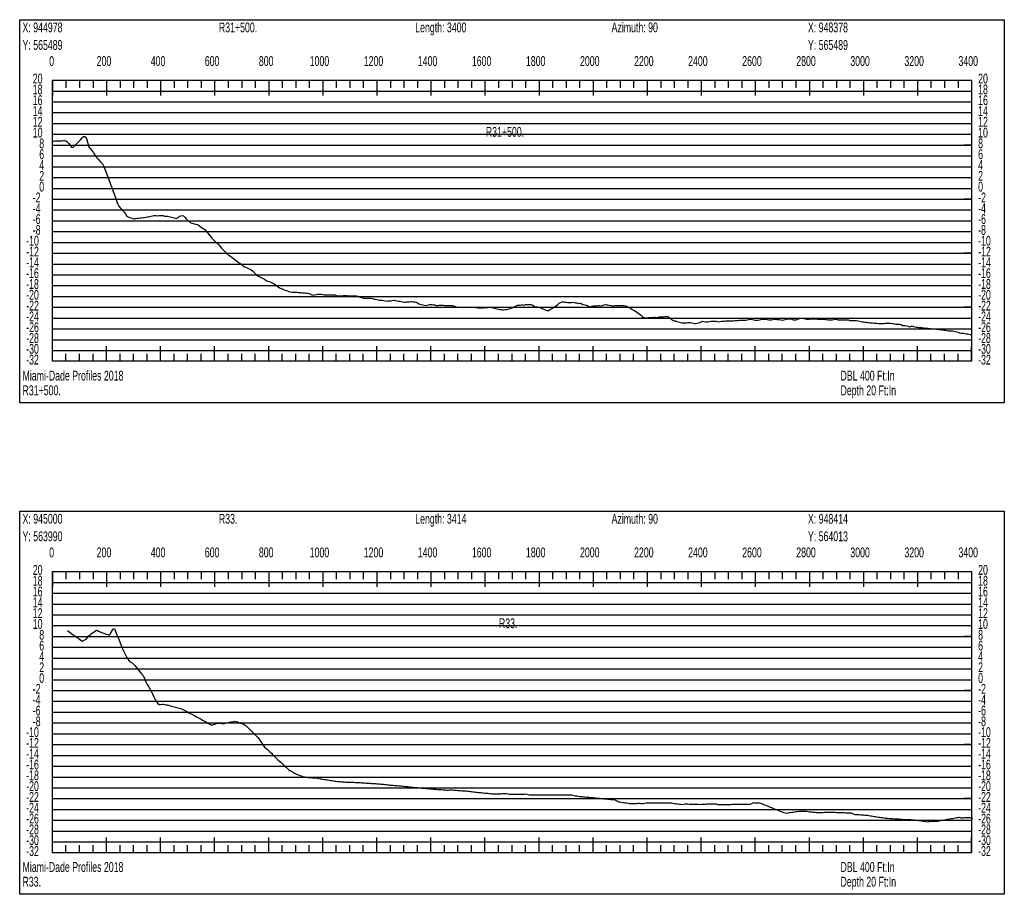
# Model space of a CAD drawing. Header units: feet. Extents: x 1 to 30, y -268 to -1.
# Tile 68 of 94: x 11 to 20, y -77 to -69. Entities that reach past the tile are written whole.
import ezdxf

# ---------------------------------------------------------------- set-up
doc = ezdxf.new("R2010")
doc.units = ezdxf.units.FT
doc.header["$MEASUREMENT"] = 0
doc.layers.add('LABELS', color=7, linetype='Continuous')
doc.layers.add('XSECTION', color=7, linetype='Continuous')

msp = doc.modelspace()

# ---------------------------------------------------------------- linework, layer by layer
at = {"layer": 'XSECTION', "color": 0, "linetype": 'Continuous'}
for points in [[(11.106, -69.175), (20.212, -69.175), (20.212, -72.72), (11.106, -72.72), (11.106, -69.175)], [(11.409, -69.735), (19.909, -69.735), (19.909, -72.335), (11.409, -72.335), (11.409, -69.735)], [(11.409, -69.735), (11.409, -69.876)], [(11.409, -69.735), (11.409, -69.876)], [(11.409, -69.735), (11.409, -69.805)], [(11.409, -69.735), (11.409, -69.805)], [(11.534, -69.735), (11.534, -69.805)], [(11.659, -69.735), (11.659, -69.805)], [(11.784, -69.735), (11.784, -69.805)], [(11.909, -69.735), (11.909, -69.876)], [(11.909, -69.735), (11.909, -69.805)], [(12.034, -69.735), (12.034, -69.805)], [(12.159, -69.735), (12.159, -69.805)], [(12.284, -69.735), (12.284, -69.805)], [(12.409, -69.735), (12.409, -69.876)], [(12.409, -69.735), (12.409, -69.805)], [(12.534, -69.735), (12.534, -69.805)], [(12.659, -69.735), (12.659, -69.805)], [(12.784, -69.735), (12.784, -69.805)], [(12.909, -69.735), (12.909, -69.876)], [(12.909, -69.735), (12.909, -69.805)], [(13.034, -69.735), (13.034, -69.805)], [(13.159, -69.735), (13.159, -69.805)], [(13.284, -69.735), (13.284, -69.805)], [(13.409, -69.735), (13.409, -69.876)], [(13.409, -69.735), (13.409, -69.805)], [(13.534, -69.735), (13.534, -69.805)], [(13.659, -69.735), (13.659, -69.805)], [(13.784, -69.735), (13.784, -69.805)], [(13.909, -69.735), (13.909, -69.876)], [(13.909, -69.735), (13.909, -69.805)], [(14.034, -69.735), (14.034, -69.805)], [(14.159, -69.735), (14.159, -69.805)], [(14.284, -69.735), (14.284, -69.805)], [(14.409, -69.735), (14.409, -69.876)], [(14.409, -69.735), (14.409, -69.805)], [(14.534, -69.735), (14.534, -69.805)], [(14.659, -69.735), (14.659, -69.805)], [(14.784, -69.735), (14.784, -69.805)], [(14.909, -69.735), (14.909, -69.876)], [(14.909, -69.735), (14.909, -69.805)], [(15.034, -69.735), (15.034, -69.805)], [(15.159, -69.735), (15.159, -69.805)], [(15.284, -69.735), (15.284, -69.805)], [(15.409, -69.735), (15.409, -69.876)], [(15.409, -69.735), (15.409, -69.805)], [(15.534, -69.735), (15.534, -69.805)], [(15.659, -69.735), (15.659, -69.805)], [(15.784, -69.735), (15.784, -69.805)], [(15.909, -69.735), (15.909, -69.876)], [(15.909, -69.735), (15.909, -69.805)], [(16.034, -69.735), (16.034, -69.805)], [(16.159, -69.735), (16.159, -69.805)], [(16.284, -69.735), (16.284, -69.805)], [(16.409, -69.735), (16.409, -69.876)], [(16.409, -69.735), (16.409, -69.805)], [(16.534, -69.735), (16.534, -69.805)], [(16.659, -69.735), (16.659, -69.805)], [(16.784, -69.735), (16.784, -69.805)], [(16.909, -69.735), (16.909, -69.876)], [(16.909, -69.735), (16.909, -69.805)], [(17.034, -69.735), (17.034, -69.805)], [(17.159, -69.735), (17.159, -69.805)], [(17.284, -69.735), (17.284, -69.805)], [(17.409, -69.735), (17.409, -69.876)], [(17.409, -69.735), (17.409, -69.805)], [(17.534, -69.735), (17.534, -69.805)], [(17.659, -69.735), (17.659, -69.805)], [(17.784, -69.735), (17.784, -69.805)], [(17.909, -69.735), (17.909, -69.876)], [(17.909, -69.735), (17.909, -69.805)], [(18.034, -69.735), (18.034, -69.805)], [(18.159, -69.735), (18.159, -69.805)], [(18.284, -69.735), (18.284, -69.805)], [(18.409, -69.735), (18.409, -69.876)], [(18.409, -69.735), (18.409, -69.805)], [(18.534, -69.735), (18.534, -69.805)], [(18.659, -69.735), (18.659, -69.805)], [(18.784, -69.735), (18.784, -69.805)], [(18.909, -69.735), (18.909, -69.876)], [(18.909, -69.735), (18.909, -69.805)], [(19.034, -69.735), (19.034, -69.805)], [(19.159, -69.735), (19.159, -69.805)], [(19.284, -69.735), (19.284, -69.805)], [(19.409, -69.735), (19.409, -69.876)], [(19.409, -69.735), (19.409, -69.805)], [(19.534, -69.735), (19.534, -69.805)], [(19.659, -69.735), (19.659, -69.805)], [(19.784, -69.735), (19.784, -69.805)], [(19.909, -69.735), (19.909, -69.876)], [(19.909, -69.735), (19.909, -69.805)], [(11.409, -70.335), (11.479, -70.335)], [(19.909, -70.335), (19.839, -70.335)], [(11.409, -70.835), (11.479, -70.835)], [(19.909, -70.835), (19.839, -70.835)], [(11.409, -71.335), (11.479, -71.335)], [(19.909, -71.335), (19.839, -71.335)], [(11.409, -71.835), (11.479, -71.835)], [(19.909, -71.835), (19.839, -71.835)], [(11.409, -72.335), (11.409, -72.194)], [(11.409, -72.335), (11.409, -72.194)], [(11.909, -72.335), (11.909, -72.194)], [(12.409, -72.335), (12.409, -72.194)], [(12.909, -72.335), (12.909, -72.194)], [(13.409, -72.335), (13.409, -72.194)], [(13.909, -72.335), (13.909, -72.194)], [(14.409, -72.335), (14.409, -72.194)], [(14.909, -72.335), (14.909, -72.194)], [(15.409, -72.335), (15.409, -72.194)], [(15.909, -72.335), (15.909, -72.194)], [(16.409, -72.335), (16.409, -72.194)], [(16.909, -72.335), (16.909, -72.194)], [(17.409, -72.335), (17.409, -72.194)], [(17.909, -72.335), (17.909, -72.194)], [(18.409, -72.335), (18.409, -72.194)], [(18.909, -72.335), (18.909, -72.194)], [(19.409, -72.335), (19.409, -72.194)], [(19.909, -72.335), (19.909, -72.194)], [(11.409, -72.335), (11.409, -72.265)], [(11.409, -72.335), (11.409, -72.265)], [(11.534, -72.335), (11.534, -72.265)], [(11.659, -72.335), (11.659, -72.265)], [(11.784, -72.335), (11.784, -72.265)], [(11.909, -72.335), (11.909, -72.265)], [(12.034, -72.335), (12.034, -72.265)], [(12.159, -72.335), (12.159, -72.265)], [(12.284, -72.335), (12.284, -72.265)], [(12.409, -72.335), (12.409, -72.265)], [(12.534, -72.335), (12.534, -72.265)], [(12.659, -72.335), (12.659, -72.265)], [(12.784, -72.335), (12.784, -72.265)], [(12.909, -72.335), (12.909, -72.265)], [(13.034, -72.335), (13.034, -72.265)], [(13.159, -72.335), (13.159, -72.265)], [(13.284, -72.335), (13.284, -72.265)], [(13.409, -72.335), (13.409, -72.265)], [(13.534, -72.335), (13.534, -72.265)], [(13.659, -72.335), (13.659, -72.265)], [(13.784, -72.335), (13.784, -72.265)], [(13.909, -72.335), (13.909, -72.265)], [(14.034, -72.335), (14.034, -72.265)], [(14.159, -72.335), (14.159, -72.265)], [(14.284, -72.335), (14.284, -72.265)], [(14.409, -72.335), (14.409, -72.265)], [(14.534, -72.335), (14.534, -72.265)], [(14.659, -72.335), (14.659, -72.265)], [(14.784, -72.335), (14.784, -72.265)], [(14.909, -72.335), (14.909, -72.265)], [(15.034, -72.335), (15.034, -72.265)], [(15.159, -72.335), (15.159, -72.265)], [(15.284, -72.335), (15.284, -72.265)], [(15.409, -72.335), (15.409, -72.265)], [(15.534, -72.335), (15.534, -72.265)], [(15.659, -72.335), (15.659, -72.265)], [(15.784, -72.335), (15.784, -72.265)], [(15.909, -72.335), (15.909, -72.265)], [(16.034, -72.335), (16.034, -72.265)], [(16.159, -72.335), (16.159, -72.265)], [(16.284, -72.335), (16.284, -72.265)], [(16.409, -72.335), (16.409, -72.265)], [(16.534, -72.335), (16.534, -72.265)], [(16.659, -72.335), (16.659, -72.265)], [(16.784, -72.335), (16.784, -72.265)], [(16.909, -72.335), (16.909, -72.265)], [(17.034, -72.335), (17.034, -72.265)], [(17.159, -72.335), (17.159, -72.265)], [(17.284, -72.335), (17.284, -72.265)], [(17.409, -72.335), (17.409, -72.265)], [(17.534, -72.335), (17.534, -72.265)], [(17.659, -72.335), (17.659, -72.265)], [(17.784, -72.335), (17.784, -72.265)], [(17.909, -72.335), (17.909, -72.265)], [(18.034, -72.335), (18.034, -72.265)], [(18.159, -72.335), (18.159, -72.265)], [(18.284, -72.335), (18.284, -72.265)], [(18.409, -72.335), (18.409, -72.265)], [(18.534, -72.335), (18.534, -72.265)], [(18.659, -72.335), (18.659, -72.265)], [(18.784, -72.335), (18.784, -72.265)], [(18.909, -72.335), (18.909, -72.265)], [(19.034, -72.335), (19.034, -72.265)], [(19.159, -72.335), (19.159, -72.265)], [(19.284, -72.335), (19.284, -72.265)], [(19.409, -72.335), (19.409, -72.265)], [(19.534, -72.335), (19.534, -72.265)], [(19.659, -72.335), (19.659, -72.265)], [(19.784, -72.335), (19.784, -72.265)], [(19.909, -72.335), (19.909, -72.265)], [(11.106, -73.72), (20.212, -73.72), (20.212, -77.265), (11.106, -77.265), (11.106, -73.72)], [(11.409, -74.28), (19.909, -74.28), (19.909, -76.88), (11.409, -76.88), (11.409, -74.28)], [(11.409, -74.28), (11.409, -74.421)], [(11.409, -74.28), (11.409, -74.421)], [(11.409, -74.28), (11.409, -74.35)], [(11.409, -74.28), (11.409, -74.35)], [(11.534, -74.28), (11.534, -74.35)], [(11.659, -74.28), (11.659, -74.35)], [(11.784, -74.28), (11.784, -74.35)], [(11.909, -74.28), (11.909, -74.421)], [(11.909, -74.28), (11.909, -74.35)], [(12.034, -74.28), (12.034, -74.35)], [(12.159, -74.28), (12.159, -74.35)], [(12.284, -74.28), (12.284, -74.35)], [(12.409, -74.28), (12.409, -74.421)], [(12.409, -74.28), (12.409, -74.35)], [(12.534, -74.28), (12.534, -74.35)], [(12.659, -74.28), (12.659, -74.35)], [(12.784, -74.28), (12.784, -74.35)], [(12.909, -74.28), (12.909, -74.421)], [(12.909, -74.28), (12.909, -74.35)], [(13.034, -74.28), (13.034, -74.35)], [(13.159, -74.28), (13.159, -74.35)], [(13.284, -74.28), (13.284, -74.35)], [(13.409, -74.28), (13.409, -74.421)], [(13.409, -74.28), (13.409, -74.35)], [(13.534, -74.28), (13.534, -74.35)], [(13.659, -74.28), (13.659, -74.35)], [(13.784, -74.28), (13.784, -74.35)], [(13.909, -74.28), (13.909, -74.421)], [(13.909, -74.28), (13.909, -74.35)], [(14.034, -74.28), (14.034, -74.35)], [(14.159, -74.28), (14.159, -74.35)], [(14.284, -74.28), (14.284, -74.35)], [(14.409, -74.28), (14.409, -74.421)], [(14.409, -74.28), (14.409, -74.35)], [(14.534, -74.28), (14.534, -74.35)], [(14.659, -74.28), (14.659, -74.35)], [(14.784, -74.28), (14.784, -74.35)], [(14.909, -74.28), (14.909, -74.421)], [(14.909, -74.28), (14.909, -74.35)], [(15.034, -74.28), (15.034, -74.35)], [(15.159, -74.28), (15.159, -74.35)], [(15.284, -74.28), (15.284, -74.35)], [(15.409, -74.28), (15.409, -74.421)], [(15.409, -74.28), (15.409, -74.35)], [(15.534, -74.28), (15.534, -74.35)], [(15.659, -74.28), (15.659, -74.35)], [(15.784, -74.28), (15.784, -74.35)], [(15.909, -74.28), (15.909, -74.421)], [(15.909, -74.28), (15.909, -74.35)], [(16.034, -74.28), (16.034, -74.35)], [(16.159, -74.28), (16.159, -74.35)], [(16.284, -74.28), (16.284, -74.35)], [(16.409, -74.28), (16.409, -74.421)], [(16.409, -74.28), (16.409, -74.35)], [(16.534, -74.28), (16.534, -74.35)], [(16.659, -74.28), (16.659, -74.35)], [(16.784, -74.28), (16.784, -74.35)], [(16.909, -74.28), (16.909, -74.421)], [(16.909, -74.28), (16.909, -74.35)], [(17.034, -74.28), (17.034, -74.35)], [(17.159, -74.28), (17.159, -74.35)], [(17.284, -74.28), (17.284, -74.35)], [(17.409, -74.28), (17.409, -74.421)], [(17.409, -74.28), (17.409, -74.35)], [(17.534, -74.28), (17.534, -74.35)], [(17.659, -74.28), (17.659, -74.35)], [(17.784, -74.28), (17.784, -74.35)], [(17.909, -74.28), (17.909, -74.421)], [(17.909, -74.28), (17.909, -74.35)], [(18.034, -74.28), (18.034, -74.35)], [(18.159, -74.28), (18.159, -74.35)], [(18.284, -74.28), (18.284, -74.35)], [(18.409, -74.28), (18.409, -74.421)], [(18.409, -74.28), (18.409, -74.35)], [(18.534, -74.28), (18.534, -74.35)], [(18.659, -74.28), (18.659, -74.35)], [(18.784, -74.28), (18.784, -74.35)], [(18.909, -74.28), (18.909, -74.421)], [(18.909, -74.28), (18.909, -74.35)], [(19.034, -74.28), (19.034, -74.35)], [(19.159, -74.28), (19.159, -74.35)], [(19.284, -74.28), (19.284, -74.35)], [(19.409, -74.28), (19.409, -74.421)], [(19.409, -74.28), (19.409, -74.35)], [(19.534, -74.28), (19.534, -74.35)], [(19.659, -74.28), (19.659, -74.35)], [(19.784, -74.28), (19.784, -74.35)], [(19.909, -74.28), (19.909, -74.421)], [(19.909, -74.28), (19.909, -74.35)], [(11.409, -74.88), (11.479, -74.88)], [(19.909, -74.88), (19.839, -74.88)], [(11.409, -75.38), (11.479, -75.38)], [(19.909, -75.38), (19.839, -75.38)], [(11.409, -75.88), (11.479, -75.88)], [(19.909, -75.88), (19.839, -75.88)], [(11.409, -76.38), (11.479, -76.38)], [(19.909, -76.38), (19.839, -76.38)], [(11.409, -76.88), (11.409, -76.739)], [(11.409, -76.88), (11.409, -76.739)], [(11.909, -76.88), (11.909, -76.739)], [(12.409, -76.88), (12.409, -76.739)], [(12.909, -76.88), (12.909, -76.739)], [(13.409, -76.88), (13.409, -76.739)], [(13.909, -76.88), (13.909, -76.739)], [(14.409, -76.88), (14.409, -76.739)], [(14.909, -76.88), (14.909, -76.739)], [(15.409, -76.88), (15.409, -76.739)], [(15.909, -76.88), (15.909, -76.739)], [(16.409, -76.88), (16.409, -76.739)], [(16.909, -76.88), (16.909, -76.739)], [(17.409, -76.88), (17.409, -76.739)], [(17.909, -76.88), (17.909, -76.739)], [(18.409, -76.88), (18.409, -76.739)], [(18.909, -76.88), (18.909, -76.739)], [(19.409, -76.88), (19.409, -76.739)], [(19.909, -76.88), (19.909, -76.739)], [(11.409, -76.88), (11.409, -76.81)], [(11.409, -76.88), (11.409, -76.81)], [(11.534, -76.88), (11.534, -76.81)], [(11.659, -76.88), (11.659, -76.81)], [(11.784, -76.88), (11.784, -76.81)], [(11.909, -76.88), (11.909, -76.81)], [(12.034, -76.88), (12.034, -76.81)], [(12.159, -76.88), (12.159, -76.81)], [(12.284, -76.88), (12.284, -76.81)], [(12.409, -76.88), (12.409, -76.81)], [(12.534, -76.88), (12.534, -76.81)], [(12.659, -76.88), (12.659, -76.81)], [(12.784, -76.88), (12.784, -76.81)], [(12.909, -76.88), (12.909, -76.81)], [(13.034, -76.88), (13.034, -76.81)], [(13.159, -76.88), (13.159, -76.81)], [(13.284, -76.88), (13.284, -76.81)], [(13.409, -76.88), (13.409, -76.81)], [(13.534, -76.88), (13.534, -76.81)], [(13.659, -76.88), (13.659, -76.81)], [(13.784, -76.88), (13.784, -76.81)], [(13.909, -76.88), (13.909, -76.81)], [(14.034, -76.88), (14.034, -76.81)], [(14.159, -76.88), (14.159, -76.81)], [(14.284, -76.88), (14.284, -76.81)], [(14.409, -76.88), (14.409, -76.81)], [(14.534, -76.88), (14.534, -76.81)], [(14.659, -76.88), (14.659, -76.81)], [(14.784, -76.88), (14.784, -76.81)], [(14.909, -76.88), (14.909, -76.81)], [(15.034, -76.88), (15.034, -76.81)], [(15.159, -76.88), (15.159, -76.81)], [(15.284, -76.88), (15.284, -76.81)], [(15.409, -76.88), (15.409, -76.81)], [(15.534, -76.88), (15.534, -76.81)], [(15.659, -76.88), (15.659, -76.81)], [(15.784, -76.88), (15.784, -76.81)], [(15.909, -76.88), (15.909, -76.81)], [(16.034, -76.88), (16.034, -76.81)], [(16.159, -76.88), (16.159, -76.81)], [(16.284, -76.88), (16.284, -76.81)], [(16.409, -76.88), (16.409, -76.81)], [(16.534, -76.88), (16.534, -76.81)], [(16.659, -76.88), (16.659, -76.81)], [(16.784, -76.88), (16.784, -76.81)], [(16.909, -76.88), (16.909, -76.81)], [(17.034, -76.88), (17.034, -76.81)], [(17.159, -76.88), (17.159, -76.81)], [(17.284, -76.88), (17.284, -76.81)], [(17.409, -76.88), (17.409, -76.81)], [(17.534, -76.88), (17.534, -76.81)], [(17.659, -76.88), (17.659, -76.81)], [(17.784, -76.88), (17.784, -76.81)], [(17.909, -76.88), (17.909, -76.81)], [(18.034, -76.88), (18.034, -76.81)], [(18.159, -76.88), (18.159, -76.81)], [(18.284, -76.88), (18.284, -76.81)], [(18.409, -76.88), (18.409, -76.81)], [(18.534, -76.88), (18.534, -76.81)], [(18.659, -76.88), (18.659, -76.81)], [(18.784, -76.88), (18.784, -76.81)], [(18.909, -76.88), (18.909, -76.81)], [(19.034, -76.88), (19.034, -76.81)], [(19.159, -76.88), (19.159, -76.81)], [(19.284, -76.88), (19.284, -76.81)], [(19.409, -76.88), (19.409, -76.81)], [(19.534, -76.88), (19.534, -76.81)], [(19.659, -76.88), (19.659, -76.81)], [(19.784, -76.88), (19.784, -76.81)], [(19.909, -76.88), (19.909, -76.81)]]:
    msp.add_lwpolyline(points, dxfattribs=at)
at = {"layer": 'XSECTION', "color": 0}
for points in [[(11.409, -69.835), (19.909, -69.835)], [(11.409, -69.935), (19.909, -69.935)], [(11.409, -70.035), (19.909, -70.035)], [(11.409, -70.135), (19.909, -70.135)], [(11.409, -70.235), (19.909, -70.235)], [(11.409, -70.335), (19.909, -70.335)], [(11.409, -70.435), (19.909, -70.435)], [(11.409, -70.535), (19.909, -70.535)], [(11.409, -70.635), (19.909, -70.635)], [(11.409, -70.735), (19.909, -70.735)], [(11.409, -70.835), (19.909, -70.835)], [(11.409, -70.935), (19.909, -70.935)], [(11.409, -71.035), (19.909, -71.035)], [(11.409, -71.135), (19.909, -71.135)], [(11.409, -71.235), (19.909, -71.235)], [(11.409, -71.335), (19.909, -71.335)], [(11.409, -71.435), (19.909, -71.435)], [(11.409, -71.535), (19.909, -71.535)], [(11.409, -71.635), (19.909, -71.635)], [(11.409, -71.735), (19.909, -71.735)], [(11.409, -71.835), (19.909, -71.835)], [(11.409, -71.935), (19.909, -71.935)], [(11.409, -72.035), (19.909, -72.035)], [(11.409, -72.135), (19.909, -72.135)], [(11.409, -72.235), (19.909, -72.235)], [(11.409, -74.38), (19.909, -74.38)], [(11.409, -74.48), (19.909, -74.48)], [(11.409, -74.58), (19.909, -74.58)], [(11.409, -74.68), (19.909, -74.68)], [(11.409, -74.78), (19.909, -74.78)], [(11.409, -74.88), (19.909, -74.88)], [(11.409, -74.98), (19.909, -74.98)], [(11.409, -75.08), (19.909, -75.08)], [(11.409, -75.18), (19.909, -75.18)], [(11.409, -75.28), (19.909, -75.28)], [(11.409, -75.38), (19.909, -75.38)], [(11.409, -75.48), (19.909, -75.48)], [(11.409, -75.58), (19.909, -75.58)], [(11.409, -75.68), (19.909, -75.68)], [(11.409, -75.78), (19.909, -75.78)], [(11.409, -75.88), (19.909, -75.88)], [(11.409, -75.98), (19.909, -75.98)], [(11.409, -76.08), (19.909, -76.08)], [(11.409, -76.18), (19.909, -76.18)], [(11.409, -76.28), (19.909, -76.28)], [(11.409, -76.38), (19.909, -76.38)], [(11.409, -76.48), (19.909, -76.48)], [(11.409, -76.58), (19.909, -76.58)], [(11.409, -76.68), (19.909, -76.68)], [(11.409, -76.78), (19.909, -76.78)]]:
    msp.add_lwpolyline(points, dxfattribs=at)
at = {"layer": 'XSECTION', "color": 5, "linetype": 'Continuous'}
for points in [[(11.409, -70.298), (11.4215, -70.2975), (11.434, -70.297), (11.4465, -70.2965), (11.459, -70.296), (11.4715, -70.2955), (11.484, -70.295), (11.4965, -70.2945), (11.509, -70.294), (11.5215, -70.294), (11.534, -70.295), (11.5465, -70.304), (11.559, -70.3195), (11.5715, -70.337), (11.584, -70.354), (11.5965, -70.3575), (11.609, -70.345), (11.6215, -70.3325), (11.634, -70.32), (11.6465, -70.307), (11.659, -70.2945), (11.6715, -70.282), (11.684, -70.269), (11.6965, -70.2565), (11.709, -70.2545), (11.7215, -70.266), (11.734, -70.308), (11.7465, -70.35), (11.759, -70.3655), (11.7715, -70.3815), (11.784, -70.4015), (11.7965, -70.421), (11.809, -70.4405), (11.8215, -70.455), (11.834, -70.4695), (11.8465, -70.484), (11.859, -70.4975), (11.8715, -70.5085), (11.884, -70.533), (11.8965, -70.5635), (11.909, -70.597), (11.9215, -70.63), (11.934, -70.6635), (11.9465, -70.6965), (11.959, -70.73), (11.9715, -70.763), (11.984, -70.7965), (11.9965, -70.8295), (12.009, -70.8705), (12.0215, -70.901), (12.034, -70.915), (12.0465, -70.9285), (12.059, -70.9425), (12.0715, -70.9565), (12.084, -70.9705), (12.0965, -70.9925), (12.109, -70.9985), (12.1215, -71.0035), (12.134, -71.0075), (12.1465, -71.0115), (12.159, -71.0155), (12.1715, -71.014), (12.184, -71.0125), (12.1965, -71.011), (12.209, -71.0095), (12.2215, -71.008), (12.234, -71.0065), (12.2465, -71.005), (12.259, -71.0035), (12.2715, -71.002), (12.284, -70.9995), (12.2965, -70.997), (12.309, -70.9945), (12.3215, -70.992), (12.334, -70.9885), (12.3465, -70.9875), (12.359, -70.9875), (12.3715, -70.9875), (12.384, -70.988), (12.3965, -70.9875), (12.409, -70.986), (12.4215, -70.9855), (12.434, -70.9875), (12.4465, -70.991), (12.459, -70.9925), (12.4715, -70.9935), (12.484, -70.995), (12.4965, -70.997), (12.509, -71.0005), (12.5215, -71.0035), (12.534, -71.0065), (12.5465, -71.0095), (12.559, -71.01), (12.5715, -71.004), (12.584, -70.9935), (12.5965, -70.989), (12.609, -70.9855), (12.6215, -70.9895), (12.634, -71.0025), (12.6465, -71.017), (12.659, -71.0285), (12.6715, -71.0395), (12.684, -71.05), (12.6965, -71.0565), (12.709, -71.059), (12.7215, -71.062), (12.734, -71.0655), (12.7465, -71.0695), (12.759, -71.077), (12.7715, -71.0855), (12.784, -71.0935), (12.7965, -71.102), (12.809, -71.11), (12.8215, -71.1195), (12.834, -71.134), (12.8465, -71.149), (12.859, -71.1645), (12.8715, -71.1805), (12.884, -71.1955), (12.8965, -71.2095), (12.909, -71.2195), (12.9215, -71.2315), (12.934, -71.245), (12.9465, -71.258), (12.959, -71.2725), (12.9715, -71.2885), (12.984, -71.301), (12.9965, -71.314), (13.009, -71.3265), (13.0215, -71.339), (13.034, -71.35), (13.0465, -71.3565), (13.059, -71.366), (13.0715, -71.376), (13.084, -71.383), (13.0965, -71.3925), (13.109, -71.403), (13.1215, -71.4125), (13.134, -71.4215), (13.1465, -71.431), (13.159, -71.4405), (13.1715, -71.4505), (13.184, -71.4595), (13.1965, -71.463), (13.209, -71.469), (13.2215, -71.4755), (13.234, -71.4815), (13.2465, -71.488), (13.259, -71.4965), (13.2715, -71.5095), (13.284, -71.5225), (13.2965, -71.536), (13.309, -71.5435), (13.3215, -71.55), (13.334, -71.5565), (13.3465, -71.563), (13.359, -71.5695), (13.3715, -71.5765), (13.384, -71.5865), (13.3965, -71.5925), (13.409, -71.5965), (13.4215, -71.6), (13.434, -71.6055), (13.4465, -71.612), (13.459, -71.618), (13.4715, -71.6285), (13.484, -71.6405), (13.4965, -71.6475), (13.509, -71.655), (13.5215, -71.661), (13.534, -71.6645), (13.5465, -71.67), (13.559, -71.6755), (13.5715, -71.6785), (13.584, -71.6835), (13.5965, -71.6895), (13.609, -71.6935), (13.6215, -71.6945), (13.634, -71.6945), (13.6465, -71.6945), (13.659, -71.6945), (13.6715, -71.6945), (13.684, -71.6975), (13.6965, -71.699), (13.709, -71.699), (13.7215, -71.7005), (13.734, -71.7015), (13.7465, -71.7025), (13.759, -71.7035), (13.7715, -71.706), (13.784, -71.709), (13.7965, -71.715), (13.809, -71.72), (13.8215, -71.7235), (13.834, -71.721), (13.8465, -71.718), (13.859, -71.7145), (13.8715, -71.7145), (13.884, -71.7145), (13.8965, -71.7145), (13.909, -71.7155), (13.9215, -71.719), (13.934, -71.721), (13.9465, -71.721), (13.959, -71.721), (13.9715, -71.721), (13.984, -71.721), (13.9965, -71.721), (14.009, -71.721), (14.0215, -71.721), (14.034, -71.727), (14.0465, -71.7305), (14.059, -71.7295), (14.0715, -71.7285), (14.084, -71.728), (14.0965, -71.727), (14.109, -71.726), (14.1215, -71.7255), (14.134, -71.7255), (14.1465, -71.729), (14.159, -71.7305), (14.1715, -71.7305), (14.184, -71.7305), (14.1965, -71.7305), (14.209, -71.73), (14.2215, -71.73), (14.234, -71.7325), (14.2465, -71.739), (14.259, -71.7425), (14.2715, -71.746), (14.284, -71.7495), (14.2965, -71.75), (14.309, -71.75), (14.3215, -71.75), (14.334, -71.75), (14.3465, -71.75), (14.359, -71.75), (14.3715, -71.7545), (14.384, -71.7595), (14.3965, -71.7595), (14.409, -71.762), (14.4215, -71.7655), (14.434, -71.769), (14.4465, -71.77), (14.459, -71.7705), (14.4715, -71.7735), (14.484, -71.7765), (14.4965, -71.7795), (14.509, -71.7765), (14.5215, -71.7745), (14.534, -71.7745), (14.5465, -71.771), (14.559, -71.77), (14.5715, -71.77), (14.584, -71.7735), (14.5965, -71.7765), (14.609, -71.7795), (14.6215, -71.7795), (14.634, -71.7815), (14.6465, -71.7845), (14.659, -71.788), (14.6715, -71.788), (14.684, -71.785), (14.6965, -71.7845), (14.709, -71.7855), (14.7215, -71.782), (14.734, -71.7825), (14.7465, -71.7855), (14.759, -71.7855), (14.7715, -71.788), (14.784, -71.7925), (14.7965, -71.802), (14.809, -71.807), (14.8215, -71.81), (14.834, -71.8135), (14.8465, -71.817), (14.859, -71.82), (14.8715, -71.816), (14.884, -71.8125), (14.8965, -71.81), (14.909, -71.81), (14.9215, -71.81), (14.934, -71.811), (14.9465, -71.814), (14.959, -71.8175), (14.9715, -71.819), (14.984, -71.8155), (14.9965, -71.815), (15.009, -71.8155), (15.0215, -71.8165), (15.034, -71.8175), (15.0465, -71.8185), (15.059, -71.82), (15.0715, -71.82), (15.084, -71.82), (15.0965, -71.82), (15.109, -71.82), (15.1215, -71.822), (15.134, -71.827), (15.1465, -71.8315), (15.159, -71.835), (15.1715, -71.835), (15.184, -71.835), (15.1965, -71.835), (15.209, -71.835), (15.2215, -71.835), (15.234, -71.835), (15.2465, -71.835), (15.259, -71.835), (15.2715, -71.835), (15.284, -71.835), (15.2965, -71.835), (15.309, -71.835), (15.3215, -71.8365), (15.334, -71.8385), (15.3465, -71.839), (15.359, -71.8395), (15.3715, -71.84), (15.384, -71.84), (15.3965, -71.8395), (15.409, -71.8385), (15.4215, -71.837), (15.434, -71.836), (15.4465, -71.835), (15.459, -71.835), (15.4715, -71.8375), (15.484, -71.8405), (15.4965, -71.8435), (15.509, -71.847), (15.5215, -71.85), (15.534, -71.8535), (15.5465, -71.855), (15.559, -71.8555), (15.5715, -71.859), (15.584, -71.858), (15.5965, -71.855), (15.609, -71.855), (15.6215, -71.853), (15.634, -71.8485), (15.6465, -71.844), (15.659, -71.8395), (15.6715, -71.835), (15.684, -71.828), (15.6965, -71.8215), (15.709, -71.8155), (15.7215, -71.815), (15.734, -71.815), (15.7465, -71.814), (15.759, -71.814), (15.7715, -71.816), (15.784, -71.8105), (15.7965, -71.81), (15.809, -71.81), (15.8215, -71.81), (15.834, -71.81), (15.8465, -71.8115), (15.859, -71.821), (15.8715, -71.827), (15.884, -71.83), (15.8965, -71.83), (15.909, -71.8345), (15.9215, -71.8395), (15.934, -71.845), (15.9465, -71.85), (15.959, -71.8555), (15.9715, -71.862), (15.984, -71.865), (15.9965, -71.8635), (16.009, -71.856), (16.0215, -71.849), (16.034, -71.842), (16.0465, -71.8355), (16.059, -71.829), (16.0715, -71.82), (16.084, -71.809), (16.0965, -71.797), (16.109, -71.7895), (16.1215, -71.786), (16.134, -71.786), (16.1465, -71.787), (16.159, -71.7885), (16.1715, -71.7895), (16.184, -71.7905), (16.1965, -71.791), (16.209, -71.7895), (16.2215, -71.7865), (16.234, -71.7895), (16.2465, -71.7925), (16.259, -71.7955), (16.2715, -71.799), (16.284, -71.7985), (16.2965, -71.7975), (16.309, -71.8055), (16.3215, -71.809), (16.334, -71.812), (16.3465, -71.815), (16.359, -71.821), (16.3715, -71.8265), (16.384, -71.8305), (16.3965, -71.8255), (16.409, -71.8215), (16.4215, -71.8215), (16.434, -71.8215), (16.4465, -71.8205), (16.459, -71.818), (16.4715, -71.819), (16.484, -71.8215), (16.4965, -71.8175), (16.509, -71.811), (16.5215, -71.8095), (16.534, -71.8125), (16.5465, -71.813), (16.559, -71.8145), (16.5715, -71.8175), (16.584, -71.821), (16.5965, -71.8215), (16.609, -71.818), (16.6215, -71.818), (16.634, -71.818), (16.6465, -71.818), (16.659, -71.818), (16.6715, -71.818), (16.684, -71.818), (16.6965, -71.818), (16.709, -71.8205), (16.7215, -71.8255), (16.734, -71.833), (16.7465, -71.84), (16.759, -71.8475), (16.7715, -71.8545), (16.784, -71.8615), (16.7965, -71.869), (16.809, -71.876), (16.8215, -71.887), (16.834, -71.897), (16.8465, -71.9065), (16.859, -71.9185), (16.8715, -71.926), (16.884, -71.9295), (16.8965, -71.9325), (16.909, -71.9335), (16.9215, -71.93), (16.934, -71.93), (16.9465, -71.93), (16.959, -71.93), (16.9715, -71.9275), (16.984, -71.9255), (16.9965, -71.9285), (17.009, -71.9275), (17.0215, -71.925), (17.034, -71.924), (17.0465, -71.923), (17.059, -71.9225), (17.0715, -71.9215), (17.084, -71.921), (17.0965, -71.92), (17.109, -71.9275), (17.1215, -71.937), (17.134, -71.9475), (17.1465, -71.9555), (17.159, -71.9595), (17.1715, -71.9595), (17.184, -71.9655), (17.1965, -71.9705), (17.209, -71.9735), (17.2215, -71.9765), (17.234, -71.9795), (17.2465, -71.9795), (17.259, -71.9795), (17.2715, -71.9785), (17.284, -71.975), (17.2965, -71.9745), (17.309, -71.9755), (17.3215, -71.978), (17.334, -71.9815), (17.3465, -71.9845), (17.359, -71.9845), (17.3715, -71.982), (17.384, -71.978), (17.3965, -71.975), (17.409, -71.9695), (17.4215, -71.9645), (17.434, -71.9675), (17.4465, -71.97), (17.459, -71.97), (17.4715, -71.97), (17.484, -71.968), (17.4965, -71.965), (17.509, -71.965), (17.5215, -71.965), (17.534, -71.965), (17.5465, -71.965), (17.559, -71.9655), (17.5715, -71.969), (17.584, -71.967), (17.5965, -71.9645), (17.609, -71.9635), (17.6215, -71.963), (17.634, -71.962), (17.6465, -71.961), (17.659, -71.9605), (17.6715, -71.96), (17.684, -71.96), (17.6965, -71.96), (17.709, -71.9595), (17.7215, -71.9585), (17.734, -71.9575), (17.7465, -71.956), (17.759, -71.955), (17.7715, -71.955), (17.784, -71.955), (17.7965, -71.955), (17.809, -71.955), (17.8215, -71.954), (17.834, -71.9505), (17.8465, -71.947), (17.859, -71.9455), (17.8715, -71.9455), (17.884, -71.948), (17.8965, -71.951), (17.909, -71.954), (17.9215, -71.955), (17.934, -71.9545), (17.9465, -71.951), (17.959, -71.9475), (17.9715, -71.945), (17.984, -71.945), (17.9965, -71.945), (18.009, -71.9455), (18.0215, -71.9485), (18.034, -71.95), (18.0465, -71.95), (18.059, -71.95), (18.0715, -71.948), (18.084, -71.9455), (18.0965, -71.9465), (18.109, -71.9475), (18.1215, -71.9485), (18.134, -71.9495), (18.1465, -71.9515), (18.159, -71.955), (18.1715, -71.952), (18.184, -71.9485), (18.1965, -71.945), (18.209, -71.9415), (18.2215, -71.9405), (18.234, -71.9405), (18.2465, -71.946), (18.259, -71.9505), (18.2715, -71.9505), (18.284, -71.9505), (18.2965, -71.948), (18.309, -71.941), (18.3215, -71.9375), (18.334, -71.9355), (18.3465, -71.9355), (18.359, -71.938), (18.3715, -71.941), (18.384, -71.9445), (18.3965, -71.9455), (18.409, -71.9445), (18.4215, -71.941), (18.434, -71.9405), (18.4465, -71.9405), (18.459, -71.9405), (18.4715, -71.9425), (18.484, -71.9455), (18.4965, -71.946), (18.509, -71.946), (18.5215, -71.946), (18.534, -71.946), (18.5465, -71.946), (18.559, -71.9475), (18.5715, -71.9495), (18.584, -71.951), (18.5965, -71.951), (18.609, -71.951), (18.6215, -71.9505), (18.634, -71.947), (18.6465, -71.946), (18.659, -71.9465), (18.6715, -71.95), (18.684, -71.9515), (18.6965, -71.9515), (18.709, -71.9515), (18.7215, -71.9515), (18.734, -71.9515), (18.7465, -71.9515), (18.759, -71.9515), (18.7715, -71.9525), (18.784, -71.956), (18.7965, -71.9565), (18.809, -71.9565), (18.8215, -71.9565), (18.834, -71.9565), (18.8465, -71.958), (18.859, -71.961), (18.8715, -71.964), (18.884, -71.9665), (18.8965, -71.9685), (18.909, -71.97), (18.9215, -71.9715), (18.934, -71.973), (18.9465, -71.975), (18.959, -71.977), (18.9715, -71.98), (18.984, -71.98), (18.9965, -71.9805), (19.009, -71.9815), (19.0215, -71.9815), (19.034, -71.9825), (19.0465, -71.984), (19.059, -71.9855), (19.0715, -71.986), (19.084, -71.986), (19.0965, -71.986), (19.109, -71.9835), (19.1215, -71.981), (19.134, -71.981), (19.1465, -71.981), (19.159, -71.9815), (19.1715, -71.984), (19.184, -71.9865), (19.1965, -71.9885), (19.209, -71.9905), (19.2215, -71.9905), (19.234, -71.9905), (19.2465, -71.9905), (19.259, -71.994), (19.2715, -72.0035), (19.284, -72.005), (19.2965, -72.005), (19.309, -72.0075), (19.3215, -72.011), (19.334, -72.0145), (19.3465, -72.0115), (19.359, -72.007), (19.3715, -72.013), (19.384, -72.0165), (19.3965, -72.018), (19.409, -72.0195), (19.4215, -72.021), (19.434, -72.0225), (19.4465, -72.0235), (19.459, -72.0245), (19.4715, -72.026), (19.484, -72.027), (19.4965, -72.0285), (19.509, -72.0295), (19.5215, -72.031), (19.534, -72.032), (19.5465, -72.0335), (19.559, -72.0345), (19.5715, -72.0355), (19.584, -72.037), (19.5965, -72.038), (19.609, -72.0395), (19.6215, -72.041), (19.634, -72.0425), (19.6465, -72.0445), (19.659, -72.046), (19.6715, -72.048), (19.684, -72.05), (19.6965, -72.052), (19.709, -72.054), (19.7215, -72.054), (19.734, -72.054), (19.7465, -72.055), (19.759, -72.058), (19.7715, -72.061), (19.784, -72.064), (19.7965, -72.0705), (19.809, -72.0735), (19.8215, -72.074), (19.834, -72.076), (19.8465, -72.078), (19.859, -72.08), (19.8715, -72.082), (19.884, -72.084), (19.8965, -72.086), (19.909, -72.088)], [(11.547, -74.826), (11.559, -74.835), (11.5715, -74.8435), (11.584, -74.8525), (11.5965, -74.861), (11.609, -74.87), (11.6215, -74.8785), (11.634, -74.8875), (11.6465, -74.896), (11.659, -74.905), (11.6715, -74.9135), (11.684, -74.9225), (11.6965, -74.9185), (11.709, -74.912), (11.7215, -74.905), (11.734, -74.89), (11.7465, -74.875), (11.759, -74.8635), (11.7715, -74.8535), (11.784, -74.8435), (11.7965, -74.8335), (11.809, -74.8235), (11.8215, -74.8225), (11.834, -74.8305), (11.8465, -74.837), (11.859, -74.8415), (11.8715, -74.846), (11.884, -74.85), (11.8965, -74.8545), (11.909, -74.8585), (11.9215, -74.863), (11.934, -74.8675), (11.9465, -74.856), (11.959, -74.828), (11.9715, -74.811), (11.984, -74.8075), (11.9965, -74.8405), (12.009, -74.873), (12.0215, -74.9055), (12.034, -74.9385), (12.0465, -74.971), (12.059, -75.0005), (12.0715, -75.0265), (12.084, -75.05), (12.0965, -75.074), (12.109, -75.0925), (12.1215, -75.1115), (12.134, -75.119), (12.1465, -75.1235), (12.159, -75.135), (12.1715, -75.15), (12.184, -75.165), (12.1965, -75.18), (12.209, -75.195), (12.2215, -75.21), (12.234, -75.225), (12.2465, -75.24), (12.259, -75.269), (12.2715, -75.301), (12.284, -75.3235), (12.2965, -75.344), (12.309, -75.365), (12.3215, -75.3855), (12.334, -75.4115), (12.3465, -75.4375), (12.359, -75.464), (12.3715, -75.4835), (12.384, -75.501), (12.3965, -75.51), (12.409, -75.508), (12.4215, -75.5065), (12.434, -75.5065), (12.4465, -75.509), (12.459, -75.511), (12.4715, -75.5135), (12.484, -75.517), (12.4965, -75.5205), (12.509, -75.524), (12.5215, -75.527), (12.534, -75.5305), (12.5465, -75.5335), (12.559, -75.537), (12.5715, -75.5405), (12.584, -75.5435), (12.5965, -75.547), (12.609, -75.5525), (12.6215, -75.558), (12.634, -75.5645), (12.6465, -75.571), (12.659, -75.578), (12.6715, -75.585), (12.684, -75.5915), (12.6965, -75.5985), (12.709, -75.6055), (12.7215, -75.6125), (12.734, -75.619), (12.7465, -75.626), (12.759, -75.633), (12.7715, -75.6395), (12.784, -75.6465), (12.7965, -75.6535), (12.809, -75.6605), (12.8215, -75.667), (12.834, -75.674), (12.8465, -75.681), (12.859, -75.6875), (12.8715, -75.6945), (12.884, -75.699), (12.8965, -75.695), (12.909, -75.6915), (12.9215, -75.6875), (12.934, -75.6835), (12.9465, -75.6805), (12.959, -75.6835), (12.9715, -75.686), (12.984, -75.6865), (12.9965, -75.6855), (13.009, -75.683), (13.0215, -75.68), (13.034, -75.677), (13.0465, -75.674), (13.059, -75.671), (13.0715, -75.6685), (13.084, -75.6655), (13.0965, -75.6625), (13.109, -75.6655), (13.1215, -75.67), (13.134, -75.6765), (13.1465, -75.6805), (13.159, -75.684), (13.1715, -75.6885), (13.184, -75.696), (13.1965, -75.705), (13.209, -75.7155), (13.2215, -75.728), (13.234, -75.74), (13.2465, -75.7525), (13.259, -75.765), (13.2715, -75.777), (13.284, -75.7895), (13.2965, -75.802), (13.309, -75.816), (13.3215, -75.831), (13.334, -75.849), (13.3465, -75.867), (13.359, -75.8855), (13.3715, -75.904), (13.384, -75.915), (13.3965, -75.9265), (13.409, -75.9385), (13.4215, -75.9495), (13.434, -75.9605), (13.4465, -75.9755), (13.459, -75.9885), (13.4715, -75.9985), (13.484, -76.0115), (13.4965, -76.024), (13.509, -76.034), (13.5215, -76.0435), (13.534, -76.0545), (13.5465, -76.067), (13.559, -76.079), (13.5715, -76.09), (13.584, -76.1015), (13.5965, -76.1125), (13.609, -76.122), (13.6215, -76.1285), (13.634, -76.136), (13.6465, -76.1455), (13.659, -76.151), (13.6715, -76.1555), (13.684, -76.16), (13.6965, -76.165), (13.709, -76.1695), (13.7215, -76.1745), (13.734, -76.1785), (13.7465, -76.179), (13.759, -76.18), (13.7715, -76.183), (13.784, -76.186), (13.7965, -76.1885), (13.809, -76.186), (13.8215, -76.19), (13.834, -76.187), (13.8465, -76.189), (13.859, -76.1915), (13.8715, -76.194), (13.884, -76.1965), (13.8965, -76.198), (13.909, -76.2), (13.9215, -76.2015), (13.934, -76.2035), (13.9465, -76.205), (13.959, -76.207), (13.9715, -76.209), (13.984, -76.211), (13.9965, -76.213), (14.009, -76.215), (14.0215, -76.2175), (14.034, -76.2195), (14.0465, -76.221), (14.059, -76.2225), (14.0715, -76.223), (14.084, -76.224), (14.0965, -76.225), (14.109, -76.226), (14.1215, -76.2265), (14.134, -76.227), (14.1465, -76.2275), (14.159, -76.228), (14.1715, -76.2285), (14.184, -76.229), (14.1965, -76.229), (14.209, -76.2295), (14.2215, -76.2295), (14.234, -76.2305), (14.2465, -76.231), (14.259, -76.232), (14.2715, -76.233), (14.284, -76.234), (14.2965, -76.2345), (14.309, -76.2355), (14.3215, -76.2365), (14.334, -76.2375), (14.3465, -76.238), (14.359, -76.239), (14.3715, -76.24), (14.384, -76.241), (14.3965, -76.2415), (14.409, -76.2425), (14.4215, -76.2435), (14.434, -76.2445), (14.4465, -76.2455), (14.459, -76.2465), (14.4715, -76.2475), (14.484, -76.249), (14.4965, -76.25), (14.509, -76.251), (14.5215, -76.252), (14.534, -76.254), (14.5465, -76.255), (14.559, -76.256), (14.5715, -76.257), (14.584, -76.258), (14.5965, -76.259), (14.609, -76.2605), (14.6215, -76.2615), (14.634, -76.2625), (14.6465, -76.264), (14.659, -76.265), (14.6715, -76.2665), (14.684, -76.268), (14.6965, -76.269), (14.709, -76.2705), (14.7215, -76.2715), (14.734, -76.273), (14.7465, -76.2745), (14.759, -76.2755), (14.7715, -76.277), (14.784, -76.278), (14.7965, -76.2795), (14.809, -76.281), (14.8215, -76.282), (14.834, -76.283), (14.8465, -76.284), (14.859, -76.285), (14.8715, -76.286), (14.884, -76.287), (14.8965, -76.288), (14.909, -76.289), (14.9215, -76.29), (14.934, -76.291), (14.9465, -76.292), (14.959, -76.293), (14.9715, -76.294), (14.984, -76.2945), (14.9965, -76.2955), (15.009, -76.2965), (15.0215, -76.2975), (15.034, -76.2985), (15.0465, -76.2995), (15.059, -76.3005), (15.0715, -76.301), (15.084, -76.3), (15.0965, -76.3), (15.109, -76.3), (15.1215, -76.3005), (15.134, -76.3015), (15.1465, -76.3025), (15.159, -76.3035), (15.1715, -76.3045), (15.184, -76.3055), (15.1965, -76.3065), (15.209, -76.3075), (15.2215, -76.308), (15.234, -76.309), (15.2465, -76.3105), (15.259, -76.312), (15.2715, -76.3135), (15.284, -76.315), (15.2965, -76.316), (15.309, -76.3175), (15.3215, -76.319), (15.334, -76.3205), (15.3465, -76.322), (15.359, -76.323), (15.3715, -76.3245), (15.384, -76.326), (15.3965, -76.3275), (15.409, -76.329), (15.4215, -76.3295), (15.434, -76.33), (15.4465, -76.3315), (15.459, -76.3335), (15.4715, -76.3345), (15.484, -76.336), (15.4965, -76.337), (15.509, -76.337), (15.5215, -76.337), (15.534, -76.3365), (15.5465, -76.3355), (15.559, -76.3345), (15.5715, -76.333), (15.584, -76.333), (15.5965, -76.3325), (15.609, -76.3325), (15.6215, -76.335), (15.634, -76.338), (15.6465, -76.34), (15.659, -76.34), (15.6715, -76.34), (15.684, -76.34), (15.6965, -76.34), (15.709, -76.34), (15.7215, -76.34), (15.734, -76.34), (15.7465, -76.34), (15.759, -76.34), (15.7715, -76.3375), (15.784, -76.336), (15.7965, -76.3395), (15.809, -76.3425), (15.8215, -76.345), (15.834, -76.345), (15.8465, -76.345), (15.859, -76.345), (15.8715, -76.345), (15.884, -76.345), (15.8965, -76.345), (15.909, -76.345), (15.9215, -76.345), (15.934, -76.345), (15.9465, -76.345), (15.959, -76.345), (15.9715, -76.345), (15.984, -76.345), (15.9965, -76.345), (16.009, -76.345), (16.0215, -76.345), (16.034, -76.345), (16.0465, -76.345), (16.059, -76.345), (16.0715, -76.345), (16.084, -76.345), (16.0965, -76.345), (16.109, -76.345), (16.1215, -76.345), (16.134, -76.345), (16.1465, -76.345), (16.159, -76.345), (16.1715, -76.345), (16.184, -76.345), (16.1965, -76.345), (16.209, -76.345), (16.2215, -76.3475), (16.234, -76.3505), (16.2465, -76.353), (16.259, -76.3555), (16.2715, -76.358), (16.284, -76.36), (16.2965, -76.3605), (16.309, -76.3615), (16.3215, -76.363), (16.334, -76.364), (16.3465, -76.365), (16.359, -76.3665), (16.3715, -76.3675), (16.384, -76.369), (16.3965, -76.37), (16.409, -76.371), (16.4215, -76.3725), (16.434, -76.3735), (16.4465, -76.3745), (16.459, -76.376), (16.4715, -76.377), (16.484, -76.378), (16.4965, -76.3795), (16.509, -76.3805), (16.5215, -76.382), (16.534, -76.383), (16.5465, -76.384), (16.559, -76.3855), (16.5715, -76.3865), (16.584, -76.3875), (16.5965, -76.389), (16.609, -76.391), (16.6215, -76.397), (16.634, -76.4025), (16.6465, -76.409), (16.659, -76.41), (16.6715, -76.4115), (16.684, -76.415), (16.6965, -76.4165), (16.709, -76.4185), (16.7215, -76.42), (16.734, -76.4215), (16.7465, -76.4235), (16.759, -76.425), (16.7715, -76.425), (16.784, -76.4245), (16.7965, -76.4235), (16.809, -76.425), (16.8215, -76.4225), (16.834, -76.4205), (16.8465, -76.424), (16.859, -76.425), (16.8715, -76.4245), (16.884, -76.422), (16.8965, -76.42), (16.909, -76.4195), (16.9215, -76.4195), (16.934, -76.4195), (16.9465, -76.4195), (16.959, -76.4195), (16.9715, -76.4195), (16.984, -76.4195), (16.9965, -76.4195), (17.009, -76.4195), (17.0215, -76.4195), (17.034, -76.4195), (17.0465, -76.4195), (17.059, -76.4195), (17.0715, -76.4195), (17.084, -76.4195), (17.0965, -76.4195), (17.109, -76.4195), (17.1215, -76.4195), (17.134, -76.4195), (17.1465, -76.4205), (17.159, -76.4235), (17.1715, -76.425), (17.184, -76.427), (17.1965, -76.429), (17.209, -76.4305), (17.2215, -76.4325), (17.234, -76.434), (17.2465, -76.4315), (17.259, -76.4285), (17.2715, -76.429), (17.284, -76.4295), (17.2965, -76.43), (17.309, -76.4305), (17.3215, -76.4305), (17.334, -76.431), (17.3465, -76.4315), (17.359, -76.4315), (17.3715, -76.432), (17.384, -76.4325), (17.3965, -76.433), (17.409, -76.4325), (17.4215, -76.432), (17.434, -76.431), (17.4465, -76.43), (17.459, -76.4295), (17.4715, -76.429), (17.484, -76.428), (17.4965, -76.4275), (17.509, -76.427), (17.5215, -76.4275), (17.534, -76.4285), (17.5465, -76.429), (17.559, -76.434), (17.5715, -76.435), (17.584, -76.4345), (17.5965, -76.4345), (17.609, -76.434), (17.6215, -76.434), (17.634, -76.434), (17.6465, -76.4335), (17.659, -76.4335), (17.6715, -76.433), (17.684, -76.433), (17.6965, -76.4325), (17.709, -76.4325), (17.7215, -76.4325), (17.734, -76.432), (17.7465, -76.432), (17.759, -76.4315), (17.7715, -76.4315), (17.784, -76.4315), (17.7965, -76.431), (17.809, -76.431), (17.8215, -76.4305), (17.834, -76.4305), (17.8465, -76.4305), (17.859, -76.43), (17.8715, -76.4285), (17.884, -76.4215), (17.8965, -76.415), (17.909, -76.4175), (17.9215, -76.42), (17.934, -76.42), (17.9465, -76.42), (17.959, -76.423), (17.9715, -76.428), (17.984, -76.433), (17.9965, -76.438), (18.009, -76.443), (18.0215, -76.448), (18.034, -76.453), (18.0465, -76.458), (18.059, -76.463), (18.0715, -76.468), (18.084, -76.473), (18.0965, -76.478), (18.109, -76.483), (18.1215, -76.488), (18.134, -76.4925), (18.1465, -76.4975), (18.159, -76.5025), (18.1715, -76.5075), (18.184, -76.5125), (18.1965, -76.5135), (18.209, -76.5115), (18.2215, -76.5095), (18.234, -76.508), (18.2465, -76.506), (18.259, -76.504), (18.2715, -76.5025), (18.284, -76.5005), (18.2965, -76.498), (18.309, -76.4945), (18.3215, -76.4945), (18.334, -76.4945), (18.3465, -76.4945), (18.359, -76.4945), (18.3715, -76.495), (18.384, -76.497), (18.3965, -76.4995), (18.409, -76.501), (18.4215, -76.5025), (18.434, -76.5035), (18.4465, -76.505), (18.459, -76.5065), (18.4715, -76.508), (18.484, -76.509), (18.4965, -76.5095), (18.509, -76.5095), (18.5215, -76.5095), (18.534, -76.508), (18.5465, -76.5065), (18.559, -76.5045), (18.5715, -76.5045), (18.584, -76.5045), (18.5965, -76.5045), (18.609, -76.5045), (18.6215, -76.5045), (18.634, -76.5045), (18.6465, -76.506), (18.659, -76.509), (18.6715, -76.5095), (18.684, -76.5095), (18.6965, -76.5095), (18.709, -76.5095), (18.7215, -76.5095), (18.734, -76.5095), (18.7465, -76.51), (18.759, -76.51), (18.7715, -76.51), (18.784, -76.51), (18.7965, -76.5125), (18.809, -76.5175), (18.8215, -76.523), (18.834, -76.5255), (18.8465, -76.5265), (18.859, -76.5275), (18.8715, -76.528), (18.884, -76.529), (18.8965, -76.53), (18.909, -76.531), (18.9215, -76.5315), (18.934, -76.5325), (18.9465, -76.5335), (18.959, -76.536), (18.9715, -76.5385), (18.984, -76.5405), (18.9965, -76.5425), (19.009, -76.5445), (19.0215, -76.5465), (19.034, -76.5485), (19.0465, -76.55), (19.059, -76.552), (19.0715, -76.554), (19.084, -76.556), (19.0965, -76.558), (19.109, -76.56), (19.1215, -76.561), (19.134, -76.5615), (19.1465, -76.5625), (19.159, -76.5635), (19.1715, -76.564), (19.184, -76.565), (19.1965, -76.566), (19.209, -76.5665), (19.2215, -76.5675), (19.234, -76.568), (19.2465, -76.569), (19.259, -76.57), (19.2715, -76.5705), (19.284, -76.5715), (19.2965, -76.572), (19.309, -76.573), (19.3215, -76.5735), (19.334, -76.574), (19.3465, -76.5745), (19.359, -76.575), (19.3715, -76.576), (19.384, -76.577), (19.3965, -76.578), (19.409, -76.579), (19.4215, -76.581), (19.434, -76.5835), (19.4465, -76.5855), (19.459, -76.5875), (19.4715, -76.5895), (19.484, -76.592), (19.4965, -76.5935), (19.509, -76.593), (19.5215, -76.5905), (19.534, -76.589), (19.5465, -76.5875), (19.559, -76.587), (19.5715, -76.587), (19.584, -76.5875), (19.5965, -76.5875), (19.609, -76.5855), (19.6215, -76.5825), (19.634, -76.58), (19.6465, -76.578), (19.659, -76.5755), (19.6715, -76.5735), (19.684, -76.571), (19.6965, -76.5685), (19.709, -76.5665), (19.7215, -76.564), (19.734, -76.5625), (19.7465, -76.5605), (19.759, -76.558), (19.7715, -76.556), (19.784, -76.5535), (19.7965, -76.5515), (19.809, -76.557), (19.8215, -76.557), (19.834, -76.5565), (19.8465, -76.5555), (19.859, -76.554), (19.8715, -76.553), (19.884, -76.5555), (19.8965, -76.5545), (19.909, -76.5575), (19.9215, -76.561)]]:
    msp.add_lwpolyline(points, dxfattribs=at)

# ---------------------------------------------------------------- texts
at = {"layer": 'LABELS', "color": 0, "width": 0.666667}
for s, p in [('X: 944978', (11.132, -69.292)), ('R31+500.', (12.948, -69.292)), ('Length: 3400', (14.764, -69.292)), ('Azimuth: 90', (16.58, -69.292)), ('X: 948378', (18.396, -69.292)), ('Y: 565489', (11.132, -69.454)), ('Y: 565489', (18.396, -69.454)), ('0', (11.379, -69.603)), ('0', (11.379, -69.603)), ('200', (11.818, -69.603)), ('400', (12.318, -69.603)), ('600', (12.818, -69.603)), ('800', (13.318, -69.603)), ('1000', (13.788, -69.603)), ('1200', (14.288, -69.603)), ('1400', (14.788, -69.603)), ('1600', (15.288, -69.603)), ('1800', (15.788, -69.603)), ('2000', (16.288, -69.603)), ('2200', (16.788, -69.603)), ('2400', (17.288, -69.603)), ('2600', (17.788, -69.603)), ('2800', (18.288, -69.603)), ('3000', (18.788, -69.603)), ('3200', (19.288, -69.603)), ('3400', (19.788, -69.603)), ('20', (11.227, -69.765)), ('20', (19.97, -69.765)), ('18', (11.227, -69.865)), ('18', (19.97, -69.865)), ('16', (11.227, -69.965)), ('16', (19.97, -69.965)), ('14', (11.227, -70.065)), ('14', (19.97, -70.065)), ('12', (11.227, -70.165)), ('12', (19.97, -70.165)), ('10', (11.227, -70.265)), ('R31+500.', (15.417, -70.258)), ('10', (19.97, -70.265)), ('8', (11.287, -70.365)), ('8', (19.97, -70.365)), ('6', (11.287, -70.465)), ('6', (19.97, -70.465)), ('4', (11.287, -70.565)), ('4', (19.97, -70.565)), ('2', (11.287, -70.665)), ('2', (19.97, -70.665)), ('0', (11.287, -70.765)), ('0', (19.97, -70.765)), ('-2', (11.227, -70.865)), ('-2', (19.97, -70.865)), ('-4', (11.227, -70.965)), ('-4', (19.97, -70.965)), ('-6', (11.227, -71.065)), ('-6', (19.97, -71.065)), ('-8', (11.227, -71.165)), ('-8', (19.97, -71.165)), ('-10', (11.166, -71.265)), ('-10', (19.97, -71.265)), ('-12', (11.166, -71.365)), ('-12', (19.97, -71.365)), ('-14', (11.166, -71.465)), ('-14', (19.97, -71.465)), ('-16', (11.166, -71.565)), ('-16', (19.97, -71.565)), ('-18', (11.166, -71.665)), ('-18', (19.97, -71.665)), ('-20', (11.166, -71.765)), ('-20', (19.97, -71.765)), ('-22', (11.166, -71.865)), ('-22', (19.97, -71.865)), ('-24', (11.166, -71.965)), ('-24', (19.97, -71.965)), ('-26', (11.166, -72.065)), ('-26', (19.97, -72.065)), ('-28', (11.166, -72.165)), ('-28', (19.97, -72.165)), ('-30', (11.166, -72.265)), ('-30', (19.97, -72.265)), ('-32', (11.166, -72.365)), ('-32', (19.97, -72.365)), ('DBL 400 Ft:In', (18.697, -72.513)), ('Depth 20 Ft:In', (18.697, -72.649)), ('X: 945000', (11.132, -73.837)), ('R33.', (12.948, -73.837)), ('Length: 3414', (14.764, -73.837)), ('Azimuth: 90', (16.58, -73.837)), ('X: 948414', (18.396, -73.837)), ('Y: 563990', (11.132, -73.999)), ('Y: 564013', (18.396, -73.999)), ('0', (11.379, -74.148)), ('0', (11.379, -74.148)), ('200', (11.818, -74.148)), ('400', (12.318, -74.148)), ('600', (12.818, -74.148)), ('800', (13.318, -74.148)), ('1000', (13.788, -74.148)), ('1200', (14.288, -74.148)), ('1400', (14.788, -74.148)), ('1600', (15.288, -74.148)), ('1800', (15.788, -74.148)), ('2000', (16.288, -74.148)), ('2200', (16.788, -74.148)), ('2400', (17.288, -74.148)), ('2600', (17.788, -74.148)), ('2800', (18.288, -74.148)), ('3000', (18.788, -74.148)), ('3200', (19.288, -74.148)), ('3400', (19.788, -74.148)), ('20', (11.227, -74.31)), ('20', (19.97, -74.31)), ('18', (11.227, -74.41)), ('18', (19.97, -74.41)), ('16', (11.227, -74.51)), ('16', (19.97, -74.51)), ('14', (11.227, -74.61)), ('14', (19.97, -74.61)), ('12', (11.227, -74.71)), ('12', (19.97, -74.71)), ('10', (11.227, -74.81)), ('R33.', (15.538, -74.803)), ('10', (19.97, -74.81)), ('8', (11.287, -74.91)), ('8', (19.97, -74.91)), ('6', (11.287, -75.01)), ('6', (19.97, -75.01)), ('4', (11.287, -75.11)), ('4', (19.97, -75.11)), ('2', (11.287, -75.21)), ('2', (19.97, -75.21)), ('0', (11.287, -75.31)), ('0', (19.97, -75.31)), ('-2', (11.227, -75.41)), ('-2', (19.97, -75.41)), ('-4', (11.227, -75.51)), ('-4', (19.97, -75.51)), ('-6', (11.227, -75.61)), ('-6', (19.97, -75.61)), ('-8', (11.227, -75.71)), ('-8', (19.97, -75.71)), ('-10', (11.166, -75.81)), ('-10', (19.97, -75.81)), ('-12', (11.166, -75.91)), ('-12', (19.97, -75.91)), ('-14', (11.166, -76.01)), ('-14', (19.97, -76.01)), ('-16', (11.166, -76.11)), ('-16', (19.97, -76.11)), ('-18', (11.166, -76.21)), ('-18', (19.97, -76.21)), ('-20', (11.166, -76.31)), ('-20', (19.97, -76.31)), ('-22', (11.166, -76.41)), ('-22', (19.97, -76.41)), ('-24', (11.166, -76.51)), ('-24', (19.97, -76.51)), ('-26', (11.166, -76.61)), ('-26', (19.97, -76.61)), ('-28', (11.166, -76.71)), ('-28', (19.97, -76.71)), ('-30', (11.166, -76.81)), ('-30', (19.97, -76.81)), ('-32', (11.166, -76.91)), ('-32', (19.97, -76.91)), ('DBL 400 Ft:In', (18.697, -77.058)), ('Depth 20 Ft:In', (18.697, -77.194))]:
    msp.add_text(s, height=0.091, dxfattribs=at).set_placement(p)
at = {"layer": 'LABELS', "color": 5, "width": 0.666667}
for s, p in [('Miami-Dade Profiles 2018', (11.132, -72.513)), ('R31+500.', (11.132, -72.649)), ('Miami-Dade Profiles 2018', (11.132, -77.058)), ('R33.', (11.132, -77.194))]:
    msp.add_text(s, height=0.091, dxfattribs=at).set_placement(p)

doc.saveas('drawing.dxf')
